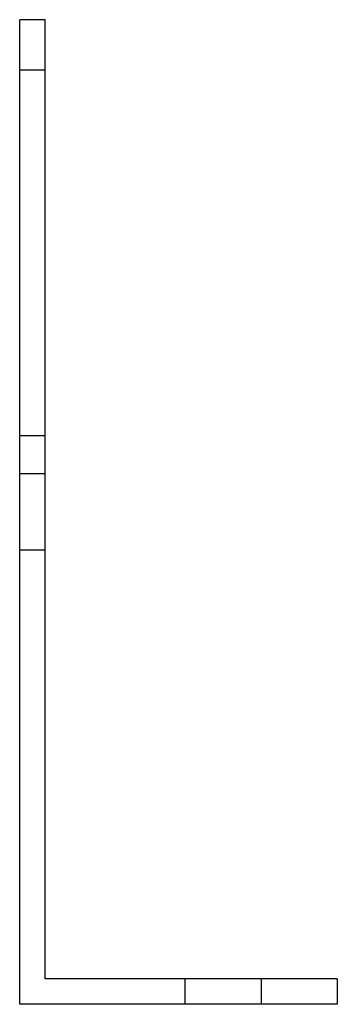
# Model space of a CAD drawing. Header units: millimetres. Extents: x -25 to 25, y -78 to 78.
import ezdxf

# ---------------------------------------------------------------- set-up
doc = ezdxf.new("R2010")
doc.units = ezdxf.units.MM
doc.layers.add('HIDDEN', color=7, linetype='Continuous')
doc.layers.add('THICK', color=7, linetype='Continuous')

msp = doc.modelspace()

# ---------------------------------------------------------------- linework, layer by layer
at = {"layer": 'HIDDEN'}
for p, q in [((-25, 77.5), (-25, 77.5)), ((-25, 77.5), (-25, 77.5)), ((-25, 77.5), (-25, 77.5)), ((-25, 77.5), (-25, 77.5)), ((-21, 77.5), (-21, 77.5)), ((-21, 77.5), (-21, 77.5)), ((-21, 77.5), (-21, 77.5)), ((-21, 77.5), (-21, 77.5)), ((-21, 69.53), (-25, 69.53)), ((-21, 69.53), (-25, 69.53)), ((-21, 12), (-25, 12)), ((-21, 6), (-25, 6)), ((-21, -6), (-25, -6)), ((-21, -73.5), (-21, -73.5)), ((1, -73.5), (1, -77.5)), ((1, -73.5), (1, -77.5)), ((1, -73.5), (1, -77.5)), ((13, -73.5), (13, -77.5)), ((13, -73.5), (13, -77.5)), ((13, -73.5), (13, -77.5)), ((25, -73.5), (25, -73.5)), ((-25, -77.5), (-25, -77.5)), ((25, -77.5), (25, -77.5))]:
    msp.add_line(p, q, dxfattribs=at)
at = {"layer": 'THICK'}
for p, q in [((-21, 77.5), (-25, 77.5)), ((-25, -77.5), (-25, 77.5)), ((-21, -73.5), (-21, 77.5)), ((25, -73.5), (-21, -73.5)), ((25, -73.5), (25, -77.5)), ((25, -77.5), (-25, -77.5))]:
    msp.add_line(p, q, dxfattribs=at)

doc.saveas('drawing.dxf')
